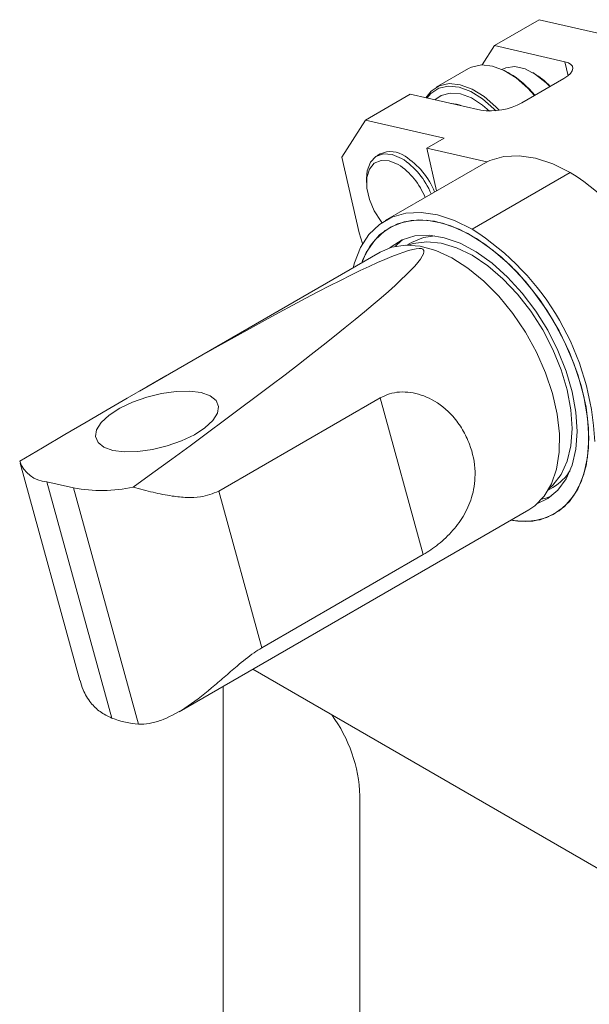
# Model space of a CAD drawing. Header units: millimetres. Extents: x 10 to 831, y 10 to 584.
# Tile 9 of 15: x 370 to 428, y 162 to 261. Entities that reach past the tile are written whole.
import ezdxf

# ---------------------------------------------------------------- set-up
doc = ezdxf.new("R2010")
doc.units = ezdxf.units.MM
doc.linetypes.add('SLD-Solido', pattern=[0])

msp = doc.modelspace()

# ---------------------------------------------------------------- linework, layer by layer
at = {"color": 7, "linetype": 'SLD-Solido', "lineweight": 15}
for p, q in [((422.71462, 260.98856), (418.18913, 258.37605)), ((430.66812, 259.17166), (422.71462, 260.98856)), ((418.18913, 258.37605), (416.95446, 256.42875)), ((425.29652, 256.75244), (418.18913, 258.37605)), ((415.57818, 256.05529), (412.32549, 254.17755)), ((419.72017, 255.57704), (419.57877, 255.65869)), ((422.19485, 255.57692), (422.05345, 255.65858)), ((420.96324, 252.61471), (425.20588, 255.06394)), ((409.70385, 253.4776), (405.17837, 250.8651)), ((409.70385, 253.4776), (416.81124, 251.85399)), ((405.17837, 250.8651), (402.81633, 247.13975)), ((413.13187, 249.0482), (405.17837, 250.8651)), ((411.36411, 248.02769), (413.13187, 249.0482)), ((406.68359, 247.45654), (406.33004, 247.25244)), ((417.42906, 246.64221), (411.36411, 248.02769)), ((411.36411, 248.02769), (412.34294, 243.72099)), ((402.81633, 247.13975), (404.55446, 239.4923)), ((417.08631, 246.45928), (407.18682, 240.74442)), ((425.8306, 245.59338), (415.9311, 239.87852)), ((425.84474, 245.58522), (415.94525, 239.87036)), ((425.8306, 245.59338), (425.84474, 245.58522)), ((405.2943, 244.96322), (405.2943, 244.55501)), ((415.9311, 239.87852), (415.94525, 239.87036)), ((409.83406, 238.52673), (409.36778, 238.25755)), ((406.67102, 237.5552), (382.394, 223.54037)), ((406.66578, 222.84715), (390.38, 213.44557)), ((406.66578, 222.84715), (411.01356, 207.03763)), ((370.3481, 216.27989), (376.37955, 194.34821)), ((375.74335, 213.76572), (373.03577, 214.38424)), ((373.03577, 214.38424), (379.58741, 190.56102)), ((375.74335, 213.76572), (382.29499, 189.9425)), ((423.62663, 213.55784), (424.0929, 213.82702)), ((390.38, 213.44557), (394.72779, 197.63605)), ((386.3792, 191.20091), (421.6698, 211.57373)), ((394.72779, 197.63605), (411.01356, 207.03763)), ((393.81025, 195.49076), (448.81864, 163.7351)), ((390.83588, 193.77369), (390.83588, 159.64536)), ((404.62447, 151.68671), (404.62447, 182.71526))]:
    msp.add_line(p, q, dxfattribs=at)
at = {"color": 8, "linetype": 'SLD-Solido', "lineweight": 15}
msp.add_line((425.61745, 255.34043), (425.29652, 256.75244), dxfattribs=at)
at = {"color": 7, "linetype": 'SLD-Solido', "lineweight": 15, "flags": 128}
for points in [[(422.24117, 253.35244), (421.57615, 254.08448), (420.40186, 255.11387), (419.18966, 255.86792), (417.99533, 256.31197), (416.87377, 256.4256), (415.87656, 256.20357), (415.57818, 256.05529)], [(423.7892, 254.2461), (423.40728, 254.63141), (422.35171, 255.4747), (421.27845, 256.02704), (420.251, 256.25574), (419.33011, 256.14728), (418.92798, 255.96842)], [(425.20588, 255.06394), (425.58071, 255.31176), (425.8631, 255.56789), (426.04219, 255.82247), (426.11111, 256.06574), (426.0672, 256.28833), (425.91215, 256.4817), (425.65193, 256.63841), (425.29652, 256.75244)], [(411.28069, 253.11739), (411.79688, 253.77836), (412.62387, 254.32583), (413.62107, 254.54786), (414.74264, 254.43423), (415.93697, 253.99018), (417.14916, 253.23613), (418.32346, 252.20674), (418.66143, 251.84966)], [(418.32094, 251.80516), (418.13208, 252.00116), (416.98714, 253.00481), (415.80526, 253.74002), (414.64078, 254.17297), (413.54726, 254.28375), (412.57498, 254.06727), (411.76866, 253.53349), (411.39462, 253.09136)], [(405.2943, 244.96322), (405.36825, 245.75118), (405.69068, 246.6127), (406.24594, 247.20051), (406.99283, 247.47102), (407.87596, 247.40416), (408.82983, 247.0049)], [(417.08631, 246.45928), (417.73174, 246.78054), (419.14433, 247.18617), (420.69304, 247.26866), (422.34633, 247.02631), (424.07055, 246.46407), (425.8306, 245.59338)], [(406.83161, 240.52199), (406.75597, 240.62008), (406.0715, 241.7001), (405.58185, 242.8626), (405.32669, 244.01339), (405.32669, 245.05924), (405.58185, 245.91543), (406.0715, 246.51259), (406.75597, 246.80234), (407.57981, 246.76121), (408.47628, 246.39253)], [(403.92942, 235.97251), (404.06477, 236.47102), (404.68141, 238.0242), (405.52707, 239.3244), (406.58452, 240.34515), (407.83225, 241.06568), (409.24484, 241.47132), (410.79354, 241.5538), (412.44683, 241.31146), (414.17105, 240.74922), (415.9311, 239.87852)], [(404.81373, 236.48301), (404.93509, 236.79654), (405.66509, 238.17334), (406.61403, 239.28184), (407.7617, 240.09841), (409.08365, 240.60566), (410.55168, 240.79276), (412.13452, 240.65574), (413.79842, 240.19751), (415.50793, 239.42785), (417.22661, 238.36314), (418.91783, 237.02609), (420.54555, 235.44519), (422.07506, 233.65414), (423.47378, 231.69111), (424.71189, 229.59794), (425.763, 227.41924), (426.60472, 225.20144), (427.21909, 222.99182), (427.59304, 220.83747), (427.71857, 218.7843)], [(419.81251, 210.50154), (421.32467, 210.37719), (422.79271, 210.5643), (424.11465, 211.07154), (425.26232, 211.88812), (426.21127, 212.99662), (426.94126, 214.37342), (427.43674, 215.98917), (427.68715, 217.80944), (427.68715, 219.79544), (427.43674, 221.90482), (426.94126, 224.09265), (426.21127, 226.31228), (425.26232, 228.51641), (424.11465, 230.65806), (422.79271, 232.69158), (421.32467, 234.57365), (419.74184, 236.26413), (418.07793, 237.72701), (416.36842, 238.9311), (414.64974, 239.85074), (412.95852, 240.46633), (411.33081, 240.76475), (409.80129, 240.73964), (408.40257, 240.39153), (407.16446, 239.72785), (406.11335, 238.76274), (405.27163, 237.51677), (404.81373, 236.48301)], [(404.55446, 239.4923), (404.87186, 238.42134), (404.8825, 238.39228)], [(407.65471, 237.99049), (407.76621, 238.08493), (408.89074, 238.78505), (410.18046, 239.17577), (411.60513, 239.24793), (413.13137, 238.99985), (414.7234, 238.43733), (416.3439, 237.57356), (417.95489, 236.4288), (419.51861, 235.02986), (420.9984, 233.40954), (422.35959, 231.60582), (423.57027, 229.66098), (424.60206, 227.6206), (425.43077, 225.5325), (426.03699, 223.44564), (426.4065, 221.40892), (426.53064, 219.47008)], [(408.23066, 238.14084), (408.79151, 238.67683), (408.92731, 238.78477)], [(423.68557, 213.65988), (424.09577, 214.0316), (424.9225, 215.11223), (425.528, 216.45073), (425.89738, 218.01415), (426.02152, 219.76399), (425.89738, 221.65716), (425.528, 223.64704), (424.9225, 225.68464), (424.09577, 227.71979), (423.06818, 229.70238), (421.86502, 231.58358), (420.51592, 233.31707), (419.0541, 234.86017), (417.51556, 236.17489), (415.93818, 237.22885), (414.36079, 237.9961), (412.82225, 238.45774), (411.36043, 238.60242), (410.01134, 238.42656), (409.48562, 238.25757)], [(412.19079, 239.18904), (411.03664, 239.01845), (409.83406, 238.52673)], [(406.67102, 237.5552), (407.85164, 238.04963), (409.22611, 238.2547), (410.71647, 238.1389), (412.28779, 237.70491), (413.90323, 236.96293), (415.52494, 235.93034), (417.1149, 234.63134), (418.63584, 233.09638), (420.05212, 231.36144), (421.33053, 229.46719), (422.44112, 227.45802), (423.35785, 225.38103), (424.05923, 223.28489), (424.52883, 221.21876), (424.75563, 219.23104), (424.73433, 217.36833), (424.46541, 215.67429), (423.95519, 214.18863), (423.21563, 212.94618), (422.26405, 211.97604), (421.6698, 211.57373)], [(379.71109, 217.55462), (380.87716, 217.40235), (382.23413, 217.42807), (383.70314, 217.63028), (385.19881, 217.99722), (386.63421, 218.50758), (387.92593, 219.13169), (388.99889, 219.83328), (389.79075, 220.57158), (390.25548, 221.30368), (390.36607, 221.98703), (390.11609, 222.58192), (389.52008, 223.05378), (388.61266, 223.37518), (387.44659, 223.52745), (386.08962, 223.50173), (384.62061, 223.29952), (383.12495, 222.93258), (381.68954, 222.42222), (380.39782, 221.79811), (379.32486, 221.09652), (378.533, 220.35822), (378.06827, 219.62612), (377.95768, 218.94277), (378.20766, 218.34788), (378.80367, 217.87602), (379.71109, 217.55462)], [(426.53064, 219.47008), (426.4065, 217.67457), (426.03699, 216.06448), (425.43077, 214.67753), (424.60206, 213.54625), (423.57027, 212.69715), (422.53868, 212.20791)], [(427.71857, 218.7843), (427.59304, 216.87607), (427.21909, 215.15347), (426.60472, 213.65319), (425.763, 212.40721), (424.71189, 211.4421), (423.47378, 210.77842), (422.07506, 210.43032), (420.54555, 210.40521), (419.81251, 210.50154)], [(423.92266, 212.93793), (423.3849, 212.74202), (422.9569, 212.63148)]]:
    msp.add_lwpolyline(points, dxfattribs=at)
at = {"color": 8, "linetype": 'SLD-Solido', "lineweight": 15, "flags": 128}
msp.add_lwpolyline([(412.18282, 252.91131), (412.81908, 253.35753), (413.72851, 253.5949), (414.76272, 253.50564), (415.86913, 253.09427), (416.99154, 252.38172), (417.70725, 251.76921)], dxfattribs=at)
at = {"color": 7, "linetype": 'SLD-Solido', "lineweight": 15}
for centre, radius, start, end in [((414.56867, 247.01073), 9.99598, 39.5350085, 58.9786698), ((418.44371, 249.2557), 7.35043, 42.9646482, 59.3142931), ((417.7706, 258.32896), 6.54565, 261.5721287, 299.1928295), ((407.72146, 245.19161), 2.4914, 54.0705695, 114.618972), ((404.72333, 240.55721), 6.93798, 21.1296295, 57.253138), ((404.69222, 240.55172), 7.66572, 21.8958153, 57.3330752), ((405.04578, 240.75582), 7.66572, 21.8958153, 57.3330752), ((411.46501, 223.00255), 26.77226, 2.4873457, 57.5126544), ((401.56551, 217.28769), 26.77226, 2.4873457, 57.5126544), ((373.23768, 217.47791), 3.10025, 199.1112393, 266.265929), ((421.5561, 218.1794), 5.03772, 300.235852, 328.3596028), ((378.5563, 229.14244), 15.63189, 259.6331759, 281.8647462), ((389.71096, 182.12166), 14.92532, 2.2793294, 35.9350334)]:
    msp.add_arc(centre, radius, start, end, dxfattribs=at)
at = {"color": 8, "linetype": 'SLD-Solido', "lineweight": 15}
msp.add_arc((413.55338, 248.92466), 3.62577, 68.1492802, 86.115004, dxfattribs=at)
at = {"color": 7, "linetype": 'SLD-Solido', "lineweight": 15}
for centre, major_axis, ratio, start_param, end_param in [((211.50665, 107.56917), (199.53515, 130.19989), 0.03145543, 5.71380645, 6.91331274), ((377.3504, 203.30873), (-8.20547, 12.57513), 0.55602451, 2.48554704, 2.75301022)]:
    msp.add_ellipse(centre, major_axis=major_axis, ratio=ratio, start_param=start_param, end_param=end_param, dxfattribs=at)
for points, knots in [([(411.01356, 207.03763), (411.51771, 207.3614), (412.52601, 208.00893), (414.03715, 209.44858), (415.26872, 211.14114), (416.10081, 213.14831), (416.36401, 215.55843), (415.9024, 217.80754), (415.01275, 219.66868), (413.82871, 221.30672), (412.04968, 222.75791), (409.73364, 223.52801), (407.88188, 223.43449), (406.96857, 222.99339), (406.66578, 222.84715)], [0, 0, 0, 0, 0.07699662, 0.15399365, 0.22930651, 0.31176184, 0.40911625, 0.52655338, 0.59229417, 0.65995603, 0.76976357, 0.86175935, 0.95416837, 1, 1, 1, 1]), ([(390.38, 213.44557), (389.78935, 213.20318), (388.79888, 212.79673), (387.15886, 212.78135), (385.56168, 212.94376), (383.75278, 213.30536), (382.43641, 213.66335), (381.77025, 213.84451)], [0, 0, 0, 0, 0.24032595, 0.40300404, 0.57014367, 0.78246446, 1, 1, 1, 1]), ([(382.29499, 189.9425), (382.64294, 189.9477), (383.35023, 189.95827), (384.90843, 190.39413), (387.05155, 191.50491), (389.19718, 193.17024), (390.94458, 194.68544), (392.36687, 195.92988), (393.6639, 196.98236), (394.46901, 197.47705), (394.72779, 197.63605)], [0, 0, 0, 0, 0.0945178, 0.19213346, 0.38265879, 0.59611882, 0.69653214, 0.79933958, 0.93550392, 1, 1, 1, 1]), ([(376.41657, 194.35882), (376.50231, 194.03827), (376.72636, 193.20072), (377.41134, 192.12443), (378.37812, 191.13855), (379.17931, 190.75593), (379.58741, 190.56102)], [0, 0, 0, 0, 0.18620718, 0.48653825, 0.73845155, 1, 1, 1, 1])]:
    msp.add_open_spline(points, degree=3, knots=knots, dxfattribs=at)

doc.saveas('drawing.dxf')
